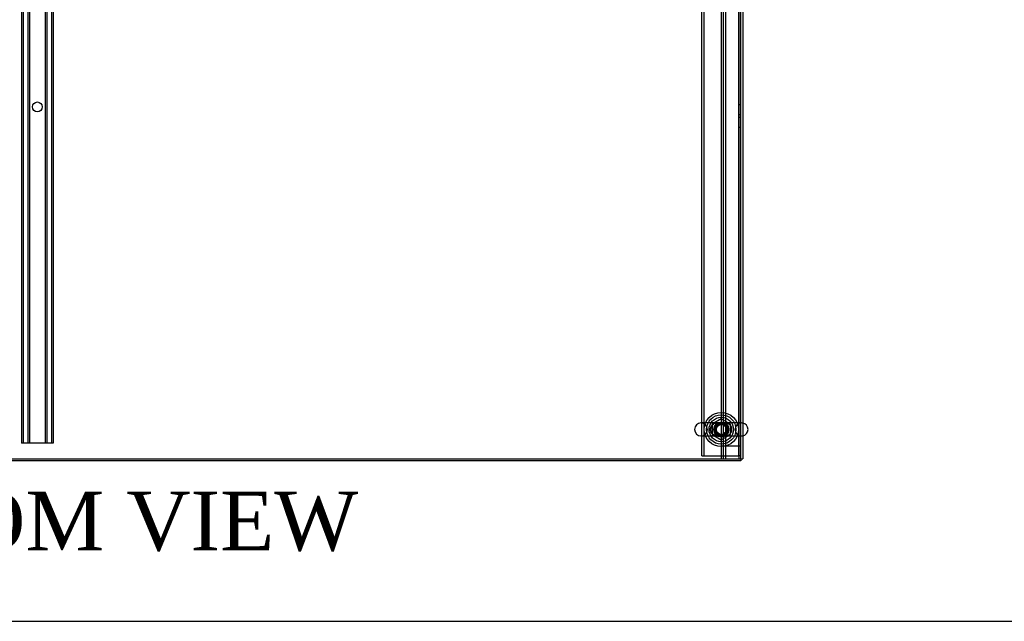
# Model space of a CAD drawing. Header units: inches. Extents: x 1 to 359, y -2 to 239.
# Tile 17 of 65: x 125 to 175, y 1 to 31. Entities that reach past the tile are written whole.
import ezdxf
from ezdxf.enums import TextEntityAlignment as Align
from ezdxf.lldxf.tags import DXFTag

# ---------------------------------------------------------------- set-up
doc = ezdxf.new("R2010")
doc.units = ezdxf.units.IN
doc.header["$MEASUREMENT"] = 0
for name, color, linetype in [('COM53964-5', 7, 'Continuous'), ('COM56676-2', 7, 'Continuous'), ('COM71298-10', 7, 'Continuous'), ('COM71299-10', 7, 'Continuous'), ('COM71301-11', 7, 'Continuous'), ('COM71304', 7, 'Continuous'), ('Default', 7, 'Continuous'), ('NTS18024', 7, 'Continuous'), ('SCS86414', 7, 'Continuous'), ('WAF25377', 7, 'Continuous'), ('WAM254785', 7, 'Continuous')]:
    doc.layers.add(name, color=color, linetype=linetype)
doc.styles.add('SEACAD_Times_New_Roman', font='times.ttf')
tags = doc.linetypes.add('HIDDEN2', pattern=[0.1875, 0.125, -0.0625]).pattern_tags.tags
tags[6:7] = [DXFTag(74, 4), DXFTag(75, 0), DXFTag(340, '0'), DXFTag(46, 0.0), DXFTag(50, 0.0), DXFTag(44, 0.0), DXFTag(45, 0.0)]
tags[4:5] = [DXFTag(74, 4), DXFTag(75, 0), DXFTag(340, '0'), DXFTag(46, 0.0), DXFTag(50, 0.0), DXFTag(44, 0.0), DXFTag(45, 0.0)]

# ---------------------------------------------------------------- blocks, each defined once
blk = doc.blocks.new('SE2')
at = {"layer": 'COM53964-5', "color": 7, "linetype": 'HIDDEN2'}
for p, q in [((125.245, 44.143), (125.245, 9.768)), ((125.34, 44.143), (125.34, 9.768)), ((125.564, 44.143), (125.564, 9.768)), ((125.659, 44.143), (125.659, 9.768)), ((126.456, 44.143), (126.456, 9.768)), ((126.551, 44.143), (126.551, 9.768)), ((126.775, 44.143), (126.775, 9.768)), ((126.87, 44.143), (126.87, 9.768)), ((160.993, 44.001), (160.993, 9.626)), ((161.088, 44.001), (161.088, 9.626)), ((161.214, 44.001), (161.214, 9.626)), ((161.898, 44.001), (161.898, 9.626)), ((161.993, 27.064), (161.898, 27.064)), ((161.898, 26.564), (161.993, 26.564)), ((161.993, 26.411), (161.898, 26.411)), ((161.898, 25.911), (161.993, 25.911)), ((125.383, 9.768), (125.245, 9.768)), ((126.732, 9.768), (125.383, 9.768)), ((126.87, 9.768), (126.732, 9.768)), ((161.131, 9.626), (160.993, 9.626)), ((160.993, 9.626), (160.993, 8.973)), ((161.088, 9.626), (161.088, 8.973)), ((161.855, 9.626), (161.131, 9.626)), ((161.214, 9.626), (161.214, 8.973)), ((161.993, 9.626), (161.855, 9.626)), ((161.898, 9.626), (161.898, 8.973))]:
    blk.add_line(p, q, dxfattribs=at)
blk.add_circle((126.058, 26.956), 0.25, dxfattribs=at)
at = {"layer": 'COM56676-2', "color": 7, "linetype": 'HIDDEN2'}
for p, q in [((159.993, 9.118), (159.993, 44.618)), ((160.118, 9.118), (160.118, 44.618)), ((161.868, 44.618), (161.868, 9.118)), ((159.993, 9.118), (160.118, 9.118)), ((160.118, 9.118), (160.178, 9.118)), ((160.178, 9.118), (161.808, 9.118)), ((161.808, 9.118), (161.868, 9.118)), ((161.993, 9.118), (161.868, 9.118))]:
    blk.add_line(p, q, dxfattribs=at)
blk.add_circle((160.993, 10.462), 0.375, dxfattribs=at)
at = {"layer": 'COM71298-10', "color": 7, "linetype": 'HIDDEN2'}
blk.add_circle((160.993, 10.472), 0.375, dxfattribs=at)
at = {"layer": 'COM71299-10', "color": 7, "linetype": 'Continuous'}
for p, q in [((161.993, 8.973), (161.993, 44.748)), ((90.123, 8.973), (161.993, 8.973))]:
    blk.add_line(p, q, dxfattribs=at)
at = {"layer": 'COM71301-11', "color": 7, "linetype": 'Continuous'}
for p in [(162.088, 44.843), (161.993, 8.973)]:
    blk.add_line(p, (162.088, 8.973), dxfattribs=at)
at = {"layer": 'COM71304', "color": 7, "linetype": 'Continuous'}
for p, q in [((161.993, 8.878), (90.123, 8.878)), ((161.993, 8.973), (161.993, 8.878))]:
    blk.add_line(p, q, dxfattribs=at)
at = {"layer": 'NTS18024', "color": 7, "linetype": 'HIDDEN2'}
for p, q in [((160.988, 11.01), (160.528, 10.735)), ((160.528, 10.735), (160.528, 10.209)), ((161.458, 10.735), (160.988, 11.01)), ((161.458, 10.209), (161.458, 10.735)), ((160.528, 10.209), (160.993, 9.937)), ((160.993, 9.937), (161.458, 10.209))]:
    blk.add_line(p, q, dxfattribs=at)
for radius in [0.312, 0.263]:
    blk.add_circle((160.993, 10.472), radius, dxfattribs=at)
at = {"layer": 'SCS86414', "color": 7, "linetype": 'HIDDEN2'}
for p, q in [((160.99, 10.803), (159.957, 10.803)), ((162.029, 10.803), (160.99, 10.803)), ((159.957, 10.141), (160.997, 10.141)), ((160.997, 10.141), (162.029, 10.141))]:
    blk.add_line(p, q, dxfattribs=at)
for radius in [0.625, 0.312, 0.252]:
    blk.add_circle((160.993, 10.472), radius, dxfattribs=at)
for centre, start, end in [((159.957, 10.472), 90, 270), ((159.957, 10.472), 270, 90), ((162.029, 10.472), 90, 270), ((162.029, 10.472), 79.6868, 90), ((162.029, 10.472), 270, 280.3132)]:
    blk.add_arc(centre, 0.331, start, end, dxfattribs=at)
at = {"layer": 'SCS86414', "color": 7, "linetype": 'Continuous'}
blk.add_arc((162.029, 10.472), 0.331, 280.3132, 79.6868, dxfattribs=at)
at = {"layer": 'SCS86414', "color": 7, "linetype": 'HIDDEN2'}
for points, knots in [([(161.288, 10.164), (161.25, 10.153), (161.21, 10.147), (161.11, 10.139), (161.047, 10.141), (160.951, 10.141), (160.918, 10.141), (160.857, 10.141), (160.827, 10.143), (160.738, 10.152), (160.681, 10.165), (160.574, 10.215), (160.525, 10.253), (160.454, 10.354), (160.433, 10.418), (160.437, 10.547), (160.463, 10.61), (160.502, 10.658)], [0.5825124, 0.5825124, 0.5825124, 0.5825124, 0.625, 0.625, 0.6875, 0.6875, 0.71875, 0.71875, 0.75, 0.75, 0.8125, 0.8125, 0.875, 0.875, 0.9375, 0.9375, 1, 1, 1, 1]), ([(160.514, 10.666), (160.476, 10.617), (160.45, 10.556), (160.442, 10.425), (160.461, 10.36), (160.528, 10.253), (160.575, 10.213), (160.653, 10.173), (160.68, 10.162), (160.735, 10.146), (160.763, 10.141), (160.809, 10.136), (160.826, 10.135), (160.844, 10.134)], [0, 0, 0, 0, 0.0625, 0.0625, 0.125, 0.125, 0.1875, 0.1875, 0.21875, 0.21875, 0.25, 0.25, 0.2685957, 0.2685957, 0.2685957, 0.2685957]), ([(160.861, 10.811), (160.848, 10.811), (160.836, 10.81), (160.765, 10.806), (160.71, 10.795), (160.603, 10.749), (160.553, 10.715), (160.514, 10.666)], [0.862071, 0.862071, 0.862071, 0.862071, 0.875, 0.875, 0.9375, 0.9375, 1, 1, 1, 1]), ([(160.761, 10.794), (160.779, 10.797), (160.797, 10.799), (160.845, 10.803), (160.875, 10.803), (160.937, 10.804), (160.97, 10.803), (161.066, 10.803), (161.128, 10.805), (161.245, 10.793), (161.303, 10.78), (161.371, 10.748), (161.385, 10.74), (161.4, 10.731)], [0.1054858, 0.1054858, 0.1054858, 0.1054858, 0.125, 0.125, 0.15625, 0.15625, 0.1875, 0.1875, 0.25, 0.25, 0.3125, 0.3125, 0.3299994, 0.3299994, 0.3299994, 0.3299994]), ([(161.147, 10.134), (161.152, 10.134), (161.157, 10.135), (161.221, 10.139), (161.276, 10.149), (161.383, 10.195), (161.433, 10.23), (161.509, 10.326), (161.535, 10.388), (161.544, 10.518), (161.525, 10.584), (161.475, 10.664), (161.455, 10.687), (161.41, 10.727), (161.385, 10.744), (161.308, 10.785), (161.253, 10.8), (161.169, 10.809), (161.143, 10.811), (161.117, 10.811)], [0.369839, 0.369839, 0.369839, 0.369839, 0.375, 0.375, 0.4375, 0.4375, 0.5, 0.5, 0.5625, 0.5625, 0.625, 0.625, 0.65625, 0.65625, 0.6875, 0.6875, 0.75, 0.75, 0.7774461, 0.7774461, 0.7774461, 0.7774461])]:
    blk.add_open_spline(points, degree=3, knots=knots, dxfattribs=at)
blk.add_open_spline([(160.502, 10.658), (160.532, 10.694), (160.567, 10.722), (160.606, 10.743)], degree=3, dxfattribs=at)
at = {"layer": 'WAF25377', "color": 7, "linetype": 'HIDDEN2'}
for radius in [0.875, 0.34]:
    blk.add_circle((160.993, 10.472), radius, dxfattribs=at)
at = {"layer": 'WAM254785', "color": 7, "linetype": 'HIDDEN2'}
for radius in [0.75, 0.312]:
    blk.add_circle((160.993, 10.472), radius, dxfattribs=at)
blk = doc.blocks.new('BORDER')
at = {"layer": 'Default', "color": 7, "linetype": 'Continuous'}
blk.add_line((-41.86, 0), (0, 0), dxfattribs=at)

msp = doc.modelspace()

# ---------------------------------------------------------------- block references
at = {"layer": 'Default', "color": 7, "xscale": 8.55, "yscale": 8.55, "zscale": 8.55}
msp.add_blockref('BORDER', (359.223, 0.67), dxfattribs=at)
at = {"layer": 'Default'}
msp.add_blockref('SE2', (0, 0), dxfattribs=at)

# ---------------------------------------------------------------- texts
at = {"layer": 'Default', "color": 7, "linetype": 'Continuous', "style": 'SEACAD_Times_New_Roman'}
msp.add_text('BOTTOM VIEW', height=3, dxfattribs=at).set_placement((110.347, 7.298), align=Align.TOP_LEFT)

doc.saveas('drawing.dxf')
